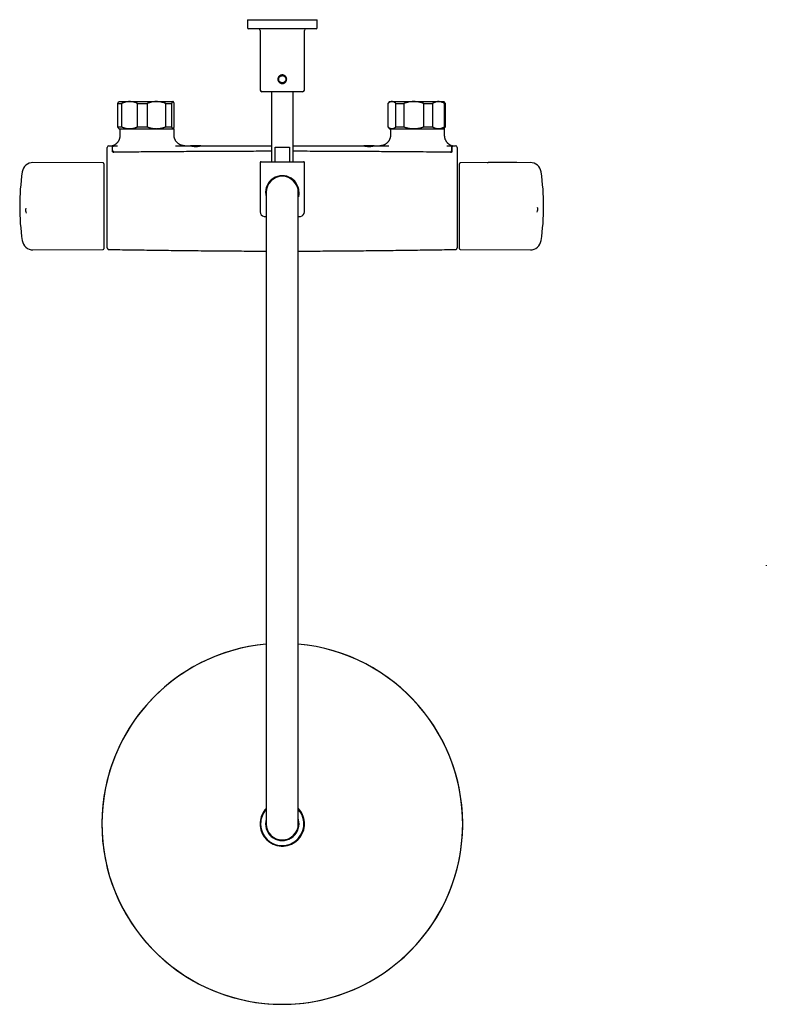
# Model space of a CAD drawing. Header units: millimetres. Extents: x 8 to 1655, y 12 to 2550.
# Tile 2 of 10: x 696 to 1110, y 740 to 1286. Entities that reach past the tile are written whole.
import ezdxf

# ---------------------------------------------------------------- set-up
doc = ezdxf.new("R2010")
doc.units = ezdxf.units.MM

msp = doc.modelspace()

# ---------------------------------------------------------------- linework, layer by layer
at = {"color": 7, "linetype": 'Continuous', "lineweight": 30}
for p, q in [((822.09, 1285.7), (822.09, 1281.2)), ((822.09, 1285.7), (841.34, 1285.7)), ((841.34, 1285.7), (860.59, 1285.7)), ((860.59, 1281.2), (860.59, 1285.7)), ((860.09, 1280.7), (822.59, 1280.7)), ((829.09, 1279.7), (829.09, 1246.7)), ((853.59, 1246.7), (853.59, 1279.7)), ((841.34, 1245.7), (830.09, 1245.7)), ((835.34, 1245.7), (835.34, 1207)), ((852.59, 1245.7), (841.34, 1245.7)), ((847.34, 1207), (847.34, 1245.7)), ((750.24, 1239.3), (752.29, 1239.3)), ((750.24, 1226.3), (750.24, 1239.3)), ((750.84, 1240.3), (750.71, 1240.17)), ((750.84, 1240.3), (756.71, 1240.3)), ((752.29, 1239.3), (752.29, 1226.3)), ((756.71, 1240.3), (771.58, 1240.3)), ((761.13, 1239.3), (766.44, 1239.3)), ((761.13, 1226.3), (761.13, 1239.3)), ((766.44, 1239.3), (766.44, 1226.3)), ((771.58, 1240.3), (780.71, 1240.3)), ((776.73, 1226.3), (776.73, 1239.3)), ((776.73, 1239.3), (779.99, 1239.3)), ((779.99, 1239.3), (779.99, 1226.3)), ((780.71, 1240.3), (780.84, 1240.3)), ((780.97, 1240.17), (780.84, 1240.3)), ((781.43, 1226.3), (781.43, 1239.3)), ((900.84, 1240.3), (899.84, 1239.3)), ((899.84, 1239.3), (899.84, 1226.3)), ((899.84, 1239.3), (899.87, 1239.3)), ((899.87, 1239.3), (899.87, 1226.3)), ((900.84, 1240.3), (902.11, 1240.3)), ((902.11, 1240.3), (914.21, 1240.3)), ((904.35, 1239.3), (908.67, 1239.3)), ((904.35, 1226.3), (904.35, 1239.3)), ((908.67, 1239.3), (908.67, 1226.3)), ((914.21, 1240.3), (927.94, 1240.3)), ((919.74, 1226.3), (919.74, 1239.3)), ((919.74, 1239.3), (924.64, 1239.3)), ((924.64, 1239.3), (924.64, 1226.3)), ((927.94, 1240.3), (930.84, 1240.3)), ((931.84, 1239.3), (930.84, 1240.3)), ((931.23, 1226.3), (931.23, 1239.3)), ((931.23, 1239.3), (931.84, 1239.3)), ((931.84, 1226.3), (931.84, 1239.3)), ((750.24, 1226.3), (752.29, 1226.3)), ((750.71, 1225.43), (750.84, 1225.3)), ((750.84, 1225.3), (756.71, 1225.3)), ((751.34, 1225.1), (751.34, 1221.45)), ((756.71, 1225.3), (771.58, 1225.3)), ((761.13, 1226.3), (766.44, 1226.3)), ((771.58, 1225.3), (772.05, 1225.3)), ((772.05, 1225.3), (781.14, 1225.3)), ((776.73, 1226.3), (779.99, 1226.3)), ((780.84, 1225.3), (780.97, 1225.43)), ((781.34, 1221.8), (781.34, 1225.1)), ((899.84, 1226.3), (900.84, 1225.3)), ((899.84, 1226.3), (899.87, 1226.3)), ((900.84, 1225.3), (902.11, 1225.3)), ((901.34, 1225.1), (901.34, 1221.8)), ((902.11, 1225.3), (914.21, 1225.3)), ((904.35, 1226.3), (908.67, 1226.3)), ((914.21, 1225.3), (922.05, 1225.3)), ((919.74, 1226.3), (924.64, 1226.3)), ((922.05, 1225.3), (931.14, 1225.3)), ((930.84, 1225.3), (931.84, 1226.3)), ((931.23, 1226.3), (931.84, 1226.3)), ((931.34, 1221.45), (931.34, 1225.1)), ((745.3, 1215.84), (746.98, 1215.84)), ((747.55, 1213), (747.57, 1212.45)), ((747.57, 1212.45), (747.57, 1212.6)), ((748, 1215.8), (748.02, 1215.8)), ((748.02, 1215.8), (750.08, 1215.8)), ((796.2, 1215.8), (790.49, 1215.8)), ((837.37, 1215), (845.31, 1215)), ((837.37, 1207), (837.37, 1215)), ((845.31, 1215), (845.31, 1207)), ((892.18, 1215.8), (886.48, 1215.8)), ((932.6, 1215.8), (934.66, 1215.8)), ((934.66, 1215.8), (934.68, 1215.8)), ((935.11, 1212.45), (935.13, 1213)), ((935.11, 1212.6), (935.11, 1212.45)), ((935.13, 1213), (935.13, 1213)), ((935.36, 1212.56), (935.37, 1212.61)), ((935.63, 1215.84), (935.63, 1215.82)), ((935.63, 1215.84), (937.3, 1215.84)), ((742, 1206.3), (703.17, 1206.47)), ((829.09, 1206.5), (829.09, 1179.17)), ((829.59, 1207), (853.09, 1207)), ((853.59, 1179.17), (853.59, 1206.5)), ((978.83, 1206.47), (940, 1206.3)), ((970.15, 1206.56), (956.35, 1206.56)), ((742.5, 1205.8), (742.5, 1180.25)), ((939.5, 1180.7), (939.5, 1205.8)), ((837.34, 1198.33), (837.34, 1197.95)), ((845.34, 1197.95), (845.34, 1198.33)), ((832.44, 1190), (832.44, 1160)), ((850.24, 1160), (850.24, 1190)), ((699.12, 1181.17), (699.12, 1181.16)), ((742.5, 1180.25), (742.5, 1158.79)), ((939.5, 1158.79), (939.5, 1180.7)), ((982.87, 1181.67), (982.87, 1181.69)), ((699.4, 1178.48), (699.4, 1178.47)), ((703.17, 1158.13), (742, 1158.29)), ((832.44, 1160), (832.44, 870)), ((850.24, 870), (850.24, 1160)), ((940, 1158.29), (978.83, 1158.13)), ((832.44, 870), (832.44, 840)), ((850.24, 840), (850.24, 870)), ((829.24, 840.66), (829.24, 839.33)), ((853.44, 839.33), (853.44, 840.66)), ((840.98, 827.9), (841.7, 827.9))]:
    msp.add_line(p, q, dxfattribs=at)
at = {"color": 7, "linetype": 'Continuous', "lineweight": 30, "flags": 128}
for points in [[(831.27, 1176.69), (832.28, 1176.57), (832.44, 1176.56)], [(850.24, 1176.56), (850.4, 1176.57), (851.4, 1176.69)], [(1109.62, 983.29), (1109.62, 983.22), (1109.62, 982.94)]]:
    msp.add_lwpolyline(points, dxfattribs=at)
at = {"color": 7, "linetype": 'Continuous', "lineweight": 30}
for centre, radius, start, end in [((822.59, 1281.2), 0.5, 180, 270), ((828.09, 1279.7), 1, 0, 90), ((854.59, 1279.7), 1, 90, 180), ((860.09, 1281.2), 0.5, 270, 0), ((830.09, 1246.7), 1, 180, 270), ((852.59, 1246.7), 1, 270, 0), ((751.54, 1225.1), 0.2, 90, 180), ((781.14, 1225.1), 0.2, 0, 90), ((901.54, 1225.1), 0.2, 90, 180), ((931.14, 1225.1), 0.2, 0, 90), ((745.3, 1214.84), 1, 90, 180), ((937.3, 1214.84), 1, 0, 90), ((703.14, 1200.47), 6, 89.75, 171.5732), ((742, 1205.8), 0.5, 0, 89.75), ((829.59, 1206.5), 0.5, 90, 180), ((853.09, 1206.5), 0.5, 0, 90), ((940, 1205.8), 0.5, 90.25, 180), ((978.86, 1200.47), 6, 8.4268, 90.25), ((825.8, 1182.3), 130, 171.5732, 188.4268), ((856.2, 1182.3), 130, 351.5732, 8.4268), ((841.34, 1190), 9.25, 1.6914, 195.7511), ((841.34, 1190), 8.9, 0, 180), ((841.34, 1190), 9, 16.749, 44.2732), ((703, 1180.2), 4, 166.0883, 205.6116), ((831.59, 1179.17), 2.5, 180, 262.7727), ((851.09, 1179.17), 2.5, 277.2273, 0), ((979, 1180.66), 4, 336.0865, 14.7992), ((703.14, 1164.13), 6, 188.4268, 270.25), ((978.86, 1164.13), 6, 269.75, 351.5732), ((742, 1158.79), 0.5, 270.25, 0), ((940, 1158.79), 0.5, 180, 269.75), ((841.34, 840), 100, 95.1061, 270), ((841.34, 840), 100, 180, 84.8939), ((841.34, 840), 100, 95.1061, 180), ((841.34, 840), 100, 270, 84.8939), ((841.34, 840), 12.31, 136.305, 175.3891), ((841.34, 840), 12, 137.8736, 180), ((841.34, 840), 12, 137.8736, 180), ((841.34, 840), 12, 180, 42.1264), ((841.34, 840), 12.31, 4.6109, 43.695), ((841.34, 840), 12, 352.8808, 42.1264), ((841.34, 840), 12.31, 175.3891, 184.6109), ((841.34, 840), 9.28, 163.6518, 0), ((841.34, 840), 9.08, 168.7297, 0), ((841.34, 840), 9.28, 0, 16.3482), ((841.34, 840), 9.08, 0, 11.2703), ((841.34, 840), 12.31, 355.3891, 4.6109), ((841.34, 840), 12.31, 184.6109, 266.7279), ((841.34, 840), 8.9, 180, 0), ((841.34, 840), 12, 270, 352.8808), ((841.34, 840), 12.31, 273.2721, 355.3891), ((841.34, 840), 12.31, 266.7279, 273.2721)]:
    msp.add_arc(centre, radius, start, end, dxfattribs=at)
for centre, major_axis, start_param, end_param in [((828.84, 840.66), (-0.358, -0.179), 2.678052, 3.634684), ((853.84, 840.66), (0.358, -0.179), 2.648502, 3.605134), ((828.84, 839.33), (-0.358, 0.179), 2.648502, 3.605134), ((853.84, 839.33), (0.358, 0.179), 2.678052, 3.634684), ((840.98, 827.5), (0.179, -0.358), 2.678052, 3.693948), ((841.7, 827.5), (-0.179, -0.358), 2.589237, 3.605134)]:
    msp.add_ellipse(centre, major_axis=major_axis, ratio=0.99981, start_param=start_param, end_param=end_param, dxfattribs=at)
for points, knots in [([(843.76, 1252.43), (843.75, 1252.35), (843.73, 1252.19), (843.66, 1251.97), (843.58, 1251.75), (843.45, 1251.51), (843.29, 1251.27), (843.09, 1251.04), (842.85, 1250.83), (842.59, 1250.66), (842.31, 1250.52), (842.01, 1250.41), (841.7, 1250.35), (841.38, 1250.32), (841.07, 1250.34), (840.76, 1250.39), (840.45, 1250.48), (840.17, 1250.61), (839.9, 1250.78), (839.65, 1250.98), (839.45, 1251.18), (839.3, 1251.39), (839.18, 1251.59), (839.07, 1251.81), (838.99, 1252.03), (838.94, 1252.26), (838.9, 1252.49), (838.89, 1252.73), (838.91, 1252.97), (838.95, 1253.2), (839.01, 1253.43), (839.1, 1253.65), (839.22, 1253.88), (839.38, 1254.12), (839.59, 1254.36), (839.83, 1254.57), (840.09, 1254.74), (840.37, 1254.88), (840.67, 1254.98), (840.98, 1255.05), (841.29, 1255.07), (841.61, 1255.06), (841.92, 1255), (842.22, 1254.91), (842.51, 1254.78), (842.78, 1254.62), (843.02, 1254.42), (843.22, 1254.21), (843.38, 1254), (843.5, 1253.8), (843.6, 1253.59), (843.68, 1253.37), (843.74, 1253.14), (843.77, 1252.9), (843.78, 1252.66), (843.77, 1252.51), (843.76, 1252.43)], [0, 0, 0, 0, 0.015519, 0.031292, 0.046886, 0.062548, 0.083503, 0.104233, 0.125102, 0.145897, 0.166628, 0.18763, 0.208525, 0.229246, 0.250125, 0.270888, 0.291758, 0.312603, 0.333382, 0.354343, 0.375057, 0.39058, 0.406287, 0.421904, 0.437478, 0.453172, 0.468774, 0.484556, 0.500179, 0.515703, 0.531489, 0.547094, 0.562742, 0.583598, 0.604444, 0.625246, 0.64604, 0.666753, 0.687719, 0.708608, 0.729312, 0.750164, 0.77093, 0.791632, 0.812605, 0.833377, 0.854286, 0.875021, 0.890549, 0.906205, 0.921843, 0.9374, 0.953052, 0.968663, 0.984416, 1, 1, 1, 1]), ([(839.35, 1252.92), (839.34, 1252.83), (839.33, 1252.63), (839.36, 1252.39), (839.4, 1252.2), (839.44, 1252.07), (839.48, 1251.94), (839.54, 1251.81), (839.62, 1251.67), (839.72, 1251.51), (839.83, 1251.38), (839.91, 1251.29), (839.96, 1251.24), (840.01, 1251.2), (840.07, 1251.15), (840.12, 1251.11), (840.18, 1251.07), (840.24, 1251.02), (840.31, 1250.98), (840.38, 1250.94), (840.46, 1250.9), (840.55, 1250.86), (840.65, 1250.82), (840.81, 1250.76), (841.03, 1250.71), (841.25, 1250.7), (841.42, 1250.7), (841.53, 1250.71), (841.65, 1250.72), (841.76, 1250.74), (841.92, 1250.78), (842.11, 1250.85), (842.27, 1250.92), (842.37, 1250.98), (842.41, 1251.01), (842.46, 1251.04), (842.52, 1251.09), (842.59, 1251.14), (842.66, 1251.2), (842.72, 1251.25), (842.78, 1251.31), (842.84, 1251.37), (842.89, 1251.43), (842.99, 1251.56), (843.11, 1251.75), (843.23, 1252.02), (843.3, 1252.28), (843.33, 1252.48), (843.34, 1252.62), (843.34, 1252.74), (843.33, 1252.87), (843.31, 1253.03), (843.27, 1253.22), (843.2, 1253.43), (843.12, 1253.6), (843.05, 1253.73), (843, 1253.8), (842.95, 1253.89), (842.88, 1253.97), (842.8, 1254.06), (842.69, 1254.17), (842.55, 1254.29), (842.39, 1254.4), (842.21, 1254.5), (842.03, 1254.58), (841.88, 1254.62), (841.79, 1254.65), (841.71, 1254.66), (841.61, 1254.68), (841.49, 1254.69), (841.34, 1254.7), (841.15, 1254.69), (840.94, 1254.66), (840.75, 1254.61), (840.57, 1254.55), (840.4, 1254.47), (840.2, 1254.35), (840.03, 1254.22), (839.9, 1254.09), (839.81, 1253.99), (839.75, 1253.91), (839.69, 1253.84), (839.64, 1253.76), (839.57, 1253.64), (839.49, 1253.47), (839.42, 1253.27), (839.37, 1253.09), (839.36, 1252.98), (839.35, 1252.92)], [0, 0, 0, 0, 0.0227275, 0.0472889, 0.0576431, 0.0682973, 0.0792531, 0.0905116, 0.1020741, 0.1190245, 0.1359856, 0.141644, 0.1473038, 0.1529648, 0.1586271, 0.1642907, 0.1699557, 0.1755736, 0.1817693, 0.1885435, 0.1958964, 0.2038283, 0.2123396, 0.2214303, 0.2430951, 0.2652964, 0.2743399, 0.2834751, 0.2927038, 0.3020273, 0.3114471, 0.3305787, 0.3500732, 0.3540186, 0.3579789, 0.3619541, 0.3685374, 0.3764201, 0.3829899, 0.3895603, 0.3961313, 0.4027029, 0.409275, 0.4158478, 0.4408506, 0.4640077, 0.4853282, 0.5048244, 0.5121192, 0.519838, 0.5317977, 0.5446781, 0.5584838, 0.5770434, 0.5970587, 0.6040593, 0.6112225, 0.6185485, 0.6278898, 0.6377633, 0.6472125, 0.6648313, 0.6807547, 0.6949823, 0.7131387, 0.7274825, 0.7321537, 0.7370709, 0.7464618, 0.7560735, 0.7659085, 0.782798, 0.8003252, 0.8162031, 0.829487, 0.845032, 0.8628387, 0.8829072, 0.8975489, 0.9063911, 0.9142287, 0.9218011, 0.9291086, 0.936151, 0.9556782, 0.9728267, 0.9875991, 1, 1, 1, 1]), ([(750.24, 1239.3), (750.27, 1239.37), (750.33, 1239.52), (750.41, 1239.71), (750.5, 1239.89), (750.59, 1240.03), (750.66, 1240.12), (750.7, 1240.16), (750.71, 1240.16)], [0, 0, 0, 0, 0.188327, 0.376877, 0.566189, 0.755796, 0.948924, 1, 1, 1, 1]), ([(756.71, 1240.3), (756.66, 1240.3), (756.43, 1240.3), (756.02, 1240.28), (755.49, 1240.22), (754.95, 1240.14), (754.42, 1240.03), (753.88, 1239.88), (753.35, 1239.71), (752.82, 1239.52), (752.47, 1239.37), (752.29, 1239.3)], [0, 0, 0, 0, 0.034085, 0.152699, 0.271315, 0.390844, 0.510376, 0.632431, 0.75449, 0.877243, 1, 1, 1, 1]), ([(761.13, 1239.3), (760.95, 1239.37), (760.6, 1239.52), (760.07, 1239.72), (759.53, 1239.89), (758.98, 1240.03), (758.42, 1240.15), (757.86, 1240.23), (757.28, 1240.29), (756.9, 1240.29), (756.71, 1240.3)], [0, 0, 0, 0, 0.122973, 0.245942, 0.369581, 0.493217, 0.619375, 0.745529, 0.872765, 1, 1, 1, 1]), ([(771.58, 1240.3), (771.53, 1240.3), (771.27, 1240.3), (770.79, 1240.28), (770.17, 1240.22), (769.55, 1240.14), (768.92, 1240.03), (768.3, 1239.89), (767.67, 1239.71), (767.05, 1239.52), (766.64, 1239.37), (766.44, 1239.3)], [0, 0, 0, 0, 0.031426, 0.150353, 0.269282, 0.389133, 0.508986, 0.631385, 0.753788, 0.876892, 1, 1, 1, 1]), ([(776.73, 1239.3), (776.52, 1239.37), (776.11, 1239.52), (775.49, 1239.72), (774.86, 1239.89), (774.23, 1240.03), (773.58, 1240.15), (772.92, 1240.23), (772.25, 1240.29), (771.81, 1240.29), (771.58, 1240.3)], [0, 0, 0, 0, 0.122973, 0.245942, 0.369581, 0.493217, 0.619375, 0.745529, 0.872765, 1, 1, 1, 1]), ([(780.71, 1240.3), (780.7, 1240.3), (780.66, 1240.3), (780.6, 1240.28), (780.51, 1240.22), (780.42, 1240.14), (780.33, 1240.03), (780.25, 1239.88), (780.16, 1239.71), (780.07, 1239.52), (780.01, 1239.37), (779.99, 1239.3)], [0, 0, 0, 0, 0.034085, 0.152699, 0.271315, 0.390844, 0.510376, 0.632431, 0.75449, 0.877243, 1, 1, 1, 1]), ([(781.43, 1239.3), (781.41, 1239.37), (781.35, 1239.52), (781.26, 1239.72), (781.17, 1239.89), (781.08, 1240.03), (780.99, 1240.15), (780.9, 1240.23), (780.8, 1240.29), (780.74, 1240.29), (780.71, 1240.3)], [0, 0, 0, 0, 0.122973, 0.245942, 0.369581, 0.493217, 0.619375, 0.745529, 0.872765, 1, 1, 1, 1]), ([(902.11, 1240.3), (902.08, 1240.3), (901.97, 1240.3), (901.76, 1240.28), (901.49, 1240.22), (901.21, 1240.14), (900.94, 1240.02), (900.67, 1239.88), (900.4, 1239.71), (900.13, 1239.52), (899.95, 1239.37), (899.87, 1239.3)], [0, 0, 0, 0, 0.034085, 0.1527, 0.271316, 0.392046, 0.512882, 0.633735, 0.754489, 0.877243, 1, 1, 1, 1]), ([(904.35, 1239.3), (904.26, 1239.37), (904.09, 1239.52), (903.81, 1239.72), (903.54, 1239.89), (903.26, 1240.03), (902.98, 1240.15), (902.69, 1240.23), (902.4, 1240.29), (902.21, 1240.29), (902.11, 1240.3)], [0, 0, 0, 0, 0.122898, 0.245942, 0.369483, 0.493217, 0.619247, 0.745529, 0.87262, 1, 1, 1, 1]), ([(914.21, 1240.3), (914.14, 1240.3), (913.86, 1240.3), (913.34, 1240.28), (912.67, 1240.22), (912.01, 1240.14), (911.34, 1240.03), (910.66, 1239.88), (909.99, 1239.71), (909.33, 1239.52), (908.89, 1239.37), (908.67, 1239.3)], [0, 0, 0, 0, 0.0340845, 0.152699, 0.2713147, 0.3908442, 0.5103765, 0.6324315, 0.7544901, 0.8772433, 1, 1, 1, 1]), ([(919.74, 1239.3), (919.52, 1239.37), (919.08, 1239.52), (918.41, 1239.72), (917.74, 1239.89), (917.05, 1240.03), (916.35, 1240.15), (915.64, 1240.23), (914.93, 1240.29), (914.45, 1240.29), (914.21, 1240.3)], [0, 0, 0, 0, 0.122973, 0.245942, 0.369581, 0.493217, 0.619375, 0.745529, 0.872765, 1, 1, 1, 1]), ([(927.94, 1240.3), (927.9, 1240.3), (927.73, 1240.3), (927.43, 1240.28), (927.03, 1240.22), (926.63, 1240.14), (926.23, 1240.03), (925.83, 1239.89), (925.43, 1239.71), (925.04, 1239.52), (924.78, 1239.37), (924.64, 1239.3)], [0, 0, 0, 0, 0.031426, 0.150353, 0.269282, 0.389133, 0.508986, 0.631385, 0.753788, 0.876892, 1, 1, 1, 1]), ([(931.23, 1239.3), (931.1, 1239.37), (930.84, 1239.52), (930.44, 1239.72), (930.04, 1239.89), (929.63, 1240.03), (929.21, 1240.15), (928.79, 1240.23), (928.36, 1240.29), (928.08, 1240.29), (927.94, 1240.3)], [0, 0, 0, 0, 0.122973, 0.245942, 0.369581, 0.493217, 0.619375, 0.745529, 0.872765, 1, 1, 1, 1]), ([(750.71, 1225.43), (750.7, 1225.44), (750.66, 1225.47), (750.59, 1225.57), (750.5, 1225.71), (750.41, 1225.88), (750.33, 1226.07), (750.27, 1226.22), (750.24, 1226.3)], [0, 0, 0, 0, 0.066363, 0.2497, 0.436592, 0.62378, 0.811774, 1, 1, 1, 1]), ([(752.29, 1226.3), (752.47, 1226.22), (752.82, 1226.07), (753.35, 1225.88), (753.89, 1225.71), (754.44, 1225.56), (755, 1225.45), (755.57, 1225.36), (756.14, 1225.31), (756.52, 1225.3), (756.71, 1225.3)], [0, 0, 0, 0, 0.122973, 0.245942, 0.369581, 0.493217, 0.619375, 0.745529, 0.872765, 1, 1, 1, 1]), ([(756.71, 1225.3), (756.76, 1225.3), (756.99, 1225.3), (757.4, 1225.32), (757.93, 1225.37), (758.47, 1225.45), (759, 1225.57), (759.54, 1225.71), (760.07, 1225.88), (760.6, 1226.07), (760.95, 1226.22), (761.13, 1226.3)], [0, 0, 0, 0, 0.034085, 0.152699, 0.271315, 0.390844, 0.510376, 0.632431, 0.75449, 0.877243, 1, 1, 1, 1]), ([(766.44, 1226.3), (766.64, 1226.22), (767.03, 1226.08), (767.64, 1225.89), (768.24, 1225.72), (768.86, 1225.58), (769.49, 1225.46), (770.13, 1225.37), (770.77, 1225.32), (771.26, 1225.3), (771.53, 1225.3), (771.58, 1225.3)], [0, 0, 0, 0, 0.119246, 0.238489, 0.358338, 0.478183, 0.600299, 0.722411, 0.845493, 0.968574, 1, 1, 1, 1]), ([(771.58, 1225.3), (771.8, 1225.3), (772.23, 1225.31), (772.87, 1225.36), (773.51, 1225.44), (774.16, 1225.55), (774.81, 1225.69), (775.45, 1225.87), (776.09, 1226.07), (776.52, 1226.22), (776.73, 1226.3)], [0, 0, 0, 0, 0.122618, 0.245238, 0.368878, 0.492521, 0.618996, 0.745475, 0.872735, 1, 1, 1, 1]), ([(779.99, 1226.3), (780.01, 1226.22), (780.07, 1226.07), (780.16, 1225.88), (780.25, 1225.71), (780.34, 1225.56), (780.43, 1225.45), (780.52, 1225.36), (780.62, 1225.31), (780.68, 1225.3), (780.71, 1225.3)], [0, 0, 0, 0, 0.1229729, 0.2459423, 0.3695815, 0.4932168, 0.6193748, 0.7455295, 0.8727654, 1, 1, 1, 1]), ([(780.71, 1225.3), (780.72, 1225.3), (780.76, 1225.3), (780.82, 1225.32), (780.91, 1225.37), (781, 1225.45), (781.09, 1225.57), (781.17, 1225.71), (781.26, 1225.88), (781.35, 1226.07), (781.41, 1226.22), (781.43, 1226.3)], [0, 0, 0, 0, 0.034085, 0.152699, 0.271315, 0.390844, 0.510376, 0.632431, 0.75449, 0.877243, 1, 1, 1, 1]), ([(899.87, 1226.3), (899.95, 1226.22), (900.13, 1226.07), (900.4, 1225.88), (900.68, 1225.71), (900.96, 1225.56), (901.24, 1225.45), (901.53, 1225.36), (901.82, 1225.31), (902.01, 1225.3), (902.11, 1225.3)], [0, 0, 0, 0, 0.122973, 0.245942, 0.369581, 0.493217, 0.619247, 0.745529, 0.87262, 1, 1, 1, 1]), ([(902.11, 1225.3), (902.14, 1225.3), (902.25, 1225.3), (902.46, 1225.32), (902.73, 1225.37), (903, 1225.45), (903.27, 1225.57), (903.54, 1225.71), (903.82, 1225.88), (904.09, 1226.07), (904.26, 1226.22), (904.35, 1226.3)], [0, 0, 0, 0, 0.034085, 0.152582, 0.271315, 0.390737, 0.510377, 0.632337, 0.75449, 0.877169, 1, 1, 1, 1]), ([(908.67, 1226.3), (908.89, 1226.22), (909.33, 1226.07), (910, 1225.88), (910.68, 1225.71), (911.36, 1225.56), (912.06, 1225.45), (912.77, 1225.36), (913.49, 1225.31), (913.97, 1225.3), (914.21, 1225.3)], [0, 0, 0, 0, 0.122973, 0.245942, 0.369581, 0.493217, 0.619375, 0.745529, 0.872765, 1, 1, 1, 1]), ([(914.21, 1225.3), (914.27, 1225.3), (914.56, 1225.3), (915.07, 1225.32), (915.74, 1225.37), (916.41, 1225.45), (917.08, 1225.57), (917.75, 1225.71), (918.42, 1225.88), (919.08, 1226.07), (919.52, 1226.22), (919.74, 1226.3)], [0, 0, 0, 0, 0.034085, 0.152699, 0.271315, 0.390844, 0.510376, 0.632431, 0.75449, 0.877243, 1, 1, 1, 1]), ([(924.64, 1226.3), (924.77, 1226.22), (925.02, 1226.08), (925.41, 1225.89), (925.8, 1225.72), (926.2, 1225.58), (926.6, 1225.46), (927.01, 1225.37), (927.42, 1225.32), (927.73, 1225.3), (927.9, 1225.3), (927.94, 1225.3)], [0, 0, 0, 0, 0.119246, 0.238489, 0.358338, 0.478183, 0.600299, 0.722411, 0.845493, 0.968574, 1, 1, 1, 1]), ([(927.94, 1225.3), (928.07, 1225.3), (928.35, 1225.31), (928.76, 1225.36), (929.17, 1225.44), (929.59, 1225.55), (930, 1225.69), (930.41, 1225.87), (930.82, 1226.07), (931.09, 1226.22), (931.23, 1226.3)], [0, 0, 0, 0, 0.1226185, 0.2452381, 0.3688779, 0.4925208, 0.6189959, 0.7454751, 0.8727355, 1, 1, 1, 1]), ([(751.34, 1221.45), (751.33, 1221.31), (751.33, 1221.02), (751.28, 1220.6), (751.21, 1220.21), (751.13, 1219.86), (751.03, 1219.56), (750.94, 1219.3), (750.85, 1219.09), (750.77, 1218.9), (750.69, 1218.74), (750.61, 1218.59), (750.52, 1218.43), (750.4, 1218.24), (750.25, 1218.01), (750.07, 1217.76), (749.86, 1217.5), (749.62, 1217.24), (749.36, 1217), (749.08, 1216.76), (748.78, 1216.53), (748.44, 1216.32), (748.09, 1216.12), (747.85, 1216.01), (747.73, 1215.95)], [0, 0, 0, 0, 0.0640157, 0.1244869, 0.1810311, 0.2333283, 0.2811196, 0.3173569, 0.3502324, 0.3796762, 0.4056359, 0.42828, 0.4524444, 0.4861551, 0.5250023, 0.5689551, 0.6179475, 0.6718675, 0.7204481, 0.7722024, 0.8269624, 0.8845218, 0.9446357, 1, 1, 1, 1]), ([(787.34, 1215.8), (787.26, 1215.8), (787.11, 1215.8), (786.91, 1215.81), (786.75, 1215.83), (786.61, 1215.84), (786.47, 1215.86), (786.34, 1215.88), (786.13, 1215.92), (785.84, 1215.98), (785.47, 1216.09), (785.1, 1216.22), (784.73, 1216.39), (784.36, 1216.58), (784, 1216.81), (783.7, 1217.02), (783.46, 1217.22), (783.27, 1217.39), (783.09, 1217.56), (782.91, 1217.74), (782.75, 1217.93), (782.58, 1218.13), (782.41, 1218.36), (782.24, 1218.62), (782.07, 1218.92), (781.9, 1219.24), (781.75, 1219.6), (781.61, 1219.99), (781.49, 1220.41), (781.41, 1220.86), (781.35, 1221.32), (781.34, 1221.64), (781.34, 1221.8)], [0, 0, 0, 0, 0.0252818, 0.0464913, 0.0634521, 0.0778106, 0.0920934, 0.1063151, 0.1204697, 0.1596118, 0.2014896, 0.2422488, 0.2855816, 0.3307597, 0.3756545, 0.4200128, 0.447414, 0.4745311, 0.5013385, 0.5278118, 0.5539288, 0.5811213, 0.6113603, 0.6445907, 0.6807186, 0.7196205, 0.7611392, 0.8050822, 0.8512203, 0.8992887, 0.9489902, 1, 1, 1, 1]), ([(901.34, 1221.8), (901.33, 1221.64), (901.33, 1221.32), (901.27, 1220.86), (901.18, 1220.41), (901.07, 1219.99), (900.93, 1219.6), (900.77, 1219.24), (900.61, 1218.92), (900.43, 1218.62), (900.26, 1218.36), (900.09, 1218.13), (899.93, 1217.93), (899.76, 1217.74), (899.59, 1217.56), (899.41, 1217.39), (899.22, 1217.22), (898.97, 1217.02), (898.68, 1216.81), (898.32, 1216.58), (897.95, 1216.39), (897.58, 1216.22), (897.22, 1216.1), (896.89, 1216), (896.58, 1215.92), (896.32, 1215.88), (896.12, 1215.85), (895.97, 1215.83), (895.79, 1215.81), (895.58, 1215.8), (895.42, 1215.8), (895.34, 1215.8)], [0, 0, 0, 0, 0.05101, 0.100711, 0.14878, 0.194918, 0.238861, 0.280379, 0.319281, 0.355409, 0.388639, 0.418878, 0.446071, 0.472188, 0.498661, 0.525468, 0.552585, 0.579987, 0.624345, 0.66924, 0.714418, 0.75775, 0.79851, 0.834242, 0.867794, 0.900789, 0.91647, 0.932221, 0.949772, 0.972411, 1, 1, 1, 1]), ([(934.94, 1215.95), (934.82, 1216.01), (934.57, 1216.12), (934.22, 1216.32), (933.89, 1216.54), (933.6, 1216.76), (933.35, 1216.96), (933.15, 1217.15), (932.99, 1217.32), (932.85, 1217.47), (932.73, 1217.61), (932.62, 1217.74), (932.51, 1217.89), (932.38, 1218.07), (932.23, 1218.29), (932.08, 1218.56), (931.92, 1218.86), (931.77, 1219.2), (931.63, 1219.58), (931.51, 1220), (931.41, 1220.46), (931.35, 1220.95), (931.34, 1221.28), (931.34, 1221.45)], [0, 0, 0, 0, 0.056422, 0.117523, 0.174602, 0.227361, 0.275565, 0.312127, 0.345322, 0.375092, 0.401398, 0.424301, 0.448303, 0.481871, 0.520613, 0.564476, 0.613369, 0.667152, 0.725626, 0.788526, 0.855512, 0.926167, 1, 1, 1, 1]), ([(744.3, 1209.06), (744.3, 1209.23), (744.3, 1209.57), (744.3, 1210.06), (744.3, 1210.53), (744.3, 1211), (744.3, 1211.44), (744.3, 1211.86), (744.3, 1212.25), (744.3, 1212.61), (744.3, 1212.96), (744.3, 1213.27), (744.3, 1213.58), (744.3, 1213.86), (744.3, 1214.11), (744.3, 1214.33), (744.3, 1214.51), (744.3, 1214.66), (744.3, 1214.76), (744.3, 1214.82), (744.3, 1214.83), (744.3, 1214.84)], [0, 0, 0, 0, 0.0526223, 0.1050234, 0.1572664, 0.2094063, 0.2614924, 0.313571, 0.3627098, 0.4119242, 0.4612598, 0.5107578, 0.5601859, 0.6151772, 0.6700516, 0.7248675, 0.7796789, 0.8345386, 0.8895023, 0.9446322, 1, 1, 1, 1]), ([(747.23, 1212.64), (747.23, 1212.73), (747.23, 1212.91), (747.23, 1213.15), (747.23, 1213.36), (747.22, 1213.53), (747.22, 1213.67), (747.22, 1213.79), (747.22, 1213.89), (747.22, 1213.99), (747.21, 1214.16), (747.21, 1214.39), (747.21, 1214.65), (747.2, 1214.88), (747.2, 1215.09), (747.19, 1215.27), (747.19, 1215.4), (747.19, 1215.51), (747.18, 1215.57), (747.18, 1215.6), (747.18, 1215.63), (747.17, 1215.67), (747.15, 1215.72), (747.11, 1215.78), (747.06, 1215.82), (747.01, 1215.83), (746.98, 1215.83)], [0, 0, 0, 0, 0.051733, 0.098052, 0.139016, 0.174664, 0.205024, 0.229723, 0.252345, 0.27523, 0.298381, 0.37008, 0.442464, 0.514859, 0.587249, 0.659643, 0.732031, 0.788387, 0.849215, 0.870501, 0.892526, 0.916073, 0.935072, 0.955431, 0.977168, 1, 1, 1, 1]), ([(747.74, 1212.24), (747.71, 1212.24), (747.66, 1212.24), (747.58, 1212.26), (747.5, 1212.29), (747.43, 1212.32), (747.38, 1212.36), (747.34, 1212.39), (747.29, 1212.45), (747.26, 1212.51), (747.24, 1212.58), (747.23, 1212.62), (747.23, 1212.64)], [0, 0, 0, 0, 0.095165, 0.179691, 0.31802, 0.417112, 0.478653, 0.549826, 0.659629, 0.808257, 0.898296, 1, 1, 1, 1]), ([(747.49, 1215.33), (747.48, 1215.36), (747.48, 1215.41), (747.46, 1215.46), (747.46, 1215.49), (747.45, 1215.51), (747.44, 1215.51), (747.44, 1215.52), (747.43, 1215.52), (747.42, 1215.51), (747.42, 1215.49), (747.4, 1215.45), (747.39, 1215.4), (747.38, 1215.35), (747.38, 1215.32)], [0, 0, 0, 0, 0.10115, 0.204075, 0.308786, 0.358772, 0.409159, 0.459947, 0.510119, 0.557106, 0.663882, 0.773285, 0.885322, 1, 1, 1, 1]), ([(747.73, 1215.95), (747.7, 1215.94), (747.64, 1215.9), (747.57, 1215.84), (747.52, 1215.79), (747.49, 1215.74), (747.47, 1215.7), (747.45, 1215.66), (747.44, 1215.64), (747.44, 1215.62), (747.43, 1215.61), (747.43, 1215.6), (747.42, 1215.58), (747.42, 1215.57), (747.42, 1215.55), (747.41, 1215.53), (747.41, 1215.51), (747.4, 1215.49), (747.4, 1215.46), (747.39, 1215.43), (747.39, 1215.41), (747.39, 1215.4)], [0, 0, 0, 0, 0.074445, 0.144845, 0.21115, 0.27334, 0.332047, 0.38762, 0.440078, 0.468105, 0.496645, 0.528499, 0.563734, 0.602349, 0.644343, 0.689719, 0.743544, 0.801472, 0.863515, 0.929686, 1, 1, 1, 1]), ([(747.57, 1212.45), (747.57, 1212.43), (747.58, 1212.4), (747.61, 1212.37), (747.64, 1212.34), (747.67, 1212.32), (747.71, 1212.3), (747.78, 1212.27), (747.87, 1212.25), (747.97, 1212.24), (748.04, 1212.24), (748.07, 1212.24)], [0, 0, 0, 0, 0.148307, 0.27852, 0.355337, 0.424122, 0.484898, 0.621525, 0.752508, 0.878442, 1, 1, 1, 1]), ([(747.57, 1212.41), (747.58, 1212.39), (747.59, 1212.35), (747.62, 1212.31), (747.67, 1212.27), (747.71, 1212.24), (747.73, 1212.23), (747.73, 1212.23)], [0, 0, 0, 0, 0.222462, 0.461161, 0.713102, 0.974743, 1, 1, 1, 1]), ([(835.34, 1212.75), (833.07, 1212.75), (826.49, 1212.74), (815.59, 1212.71), (802.65, 1212.65), (790.22, 1212.57), (778.31, 1212.49), (767.37, 1212.41), (758.76, 1212.34), (753.78, 1212.29), (751.96, 1212.28), (751.56, 1212.28), (751.27, 1212.27), (751.08, 1212.27), (750.87, 1212.27), (750.62, 1212.27), (750.33, 1212.26), (749.99, 1212.26), (749.62, 1212.26), (749.2, 1212.26), (748.75, 1212.25), (748.26, 1212.25), (747.91, 1212.24), (747.74, 1212.24)], [0, 0, 0, 0, 0.07759, 0.225373, 0.373157, 0.52094, 0.650988, 0.781035, 0.895477, 0.945831, 0.951848, 0.957501, 0.959622, 0.961706, 0.9641, 0.966935, 0.970283, 0.974089, 0.978354, 0.983078, 0.98826, 0.993901, 1, 1, 1, 1]), ([(782.24, 1215.8), (783.77, 1215.8), (786.51, 1215.8), (789.25, 1215.8), (790.46, 1215.8)], [0, 0, 0, 0, 0.560001, 1, 1, 1, 1]), ([(790.46, 1215.8), (790.48, 1215.8), (790.52, 1215.79), (790.59, 1215.78), (790.65, 1215.78), (790.68, 1215.77), (790.71, 1215.77), (790.75, 1215.76), (790.79, 1215.75), (790.84, 1215.74), (790.91, 1215.73), (791.01, 1215.71), (791.13, 1215.69), (791.29, 1215.66), (791.45, 1215.63), (791.6, 1215.61), (791.72, 1215.59), (791.83, 1215.57), (791.95, 1215.56), (792.05, 1215.54), (792.15, 1215.53), (792.25, 1215.52), (792.41, 1215.5), (792.66, 1215.48), (792.98, 1215.47), (793.29, 1215.46), (793.58, 1215.47), (793.78, 1215.47), (793.92, 1215.48), (793.99, 1215.49), (794.07, 1215.49), (794.14, 1215.5), (794.21, 1215.5), (794.3, 1215.51), (794.41, 1215.52), (794.54, 1215.54), (794.68, 1215.56), (794.83, 1215.58), (794.99, 1215.6), (795.16, 1215.63), (795.33, 1215.66), (795.48, 1215.68), (795.59, 1215.7), (795.65, 1215.71), (795.69, 1215.72), (795.73, 1215.73), (795.76, 1215.73), (795.79, 1215.74), (795.87, 1215.75), (795.99, 1215.77), (796.12, 1215.79), (796.18, 1215.8), (796.2, 1215.8)], [0, 0, 0, 0, 0.03286, 0.067371, 0.076689, 0.086123, 0.095672, 0.105339, 0.115121, 0.125022, 0.142632, 0.163945, 0.18896, 0.217679, 0.2501, 0.269739, 0.288232, 0.30558, 0.321781, 0.336837, 0.350749, 0.363515, 0.375138, 0.418409, 0.460039, 0.500067, 0.533798, 0.568511, 0.577771, 0.5871, 0.596499, 0.605969, 0.615508, 0.625119, 0.640986, 0.658846, 0.6787, 0.700547, 0.724389, 0.750226, 0.780658, 0.807832, 0.831748, 0.840254, 0.848256, 0.855756, 0.862753, 0.869247, 0.875239, 0.919331, 0.960904, 1, 1, 1, 1]), ([(796.2, 1215.8), (800.42, 1215.8), (808.84, 1215.8), (821.48, 1215.8), (830.31, 1215.8), (834.93, 1215.8), (835.34, 1215.8)], [0, 0, 0, 0, 0.322926, 0.645852, 0.96878, 1, 1, 1, 1]), ([(847.34, 1215.8), (851.56, 1215.8), (860.19, 1215.8), (873.23, 1215.8), (882.06, 1215.8), (886.47, 1215.8)], [0, 0, 0, 0, 0.323382, 0.661691, 1, 1, 1, 1]), ([(934.87, 1212.24), (934.71, 1212.24), (934.4, 1212.25), (933.95, 1212.25), (933.55, 1212.25), (933.18, 1212.26), (932.86, 1212.26), (932.57, 1212.26), (932.27, 1212.26), (931.92, 1212.27), (931.51, 1212.27), (930.87, 1212.28), (929.99, 1212.28), (927.91, 1212.3), (923.82, 1212.34), (915.85, 1212.4), (905.42, 1212.48), (893.57, 1212.57), (881.45, 1212.64), (868.61, 1212.7), (857, 1212.74), (849.91, 1212.75), (847.34, 1212.75)], [0, 0, 0, 0, 0.005559, 0.010656, 0.01529, 0.019461, 0.023169, 0.026415, 0.029197, 0.033736, 0.038345, 0.043034, 0.055818, 0.068618, 0.114329, 0.195957, 0.341722, 0.471869, 0.602018, 0.756957, 0.911896, 1, 1, 1, 1]), ([(886.47, 1215.8), (886.49, 1215.8), (886.54, 1215.79), (886.62, 1215.78), (886.67, 1215.78), (886.71, 1215.77), (886.74, 1215.77), (886.78, 1215.76), (886.82, 1215.75), (886.87, 1215.74), (886.94, 1215.73), (887.05, 1215.71), (887.18, 1215.69), (887.34, 1215.66), (887.5, 1215.63), (887.65, 1215.61), (887.77, 1215.59), (887.89, 1215.57), (888, 1215.56), (888.11, 1215.54), (888.21, 1215.53), (888.3, 1215.52), (888.47, 1215.5), (888.72, 1215.48), (889.05, 1215.47), (889.35, 1215.46), (889.64, 1215.47), (889.84, 1215.47), (889.98, 1215.48), (890.05, 1215.49), (890.13, 1215.49), (890.2, 1215.5), (890.27, 1215.5), (890.36, 1215.51), (890.47, 1215.52), (890.59, 1215.54), (890.74, 1215.56), (890.88, 1215.58), (891.04, 1215.6), (891.21, 1215.63), (891.38, 1215.66), (891.52, 1215.68), (891.63, 1215.7), (891.69, 1215.71), (891.73, 1215.72), (891.76, 1215.73), (891.79, 1215.73), (891.82, 1215.74), (891.9, 1215.75), (892.02, 1215.77), (892.14, 1215.79), (892.19, 1215.8), (892.22, 1215.8)], [0, 0, 0, 0, 0.03286, 0.067371, 0.076689, 0.086123, 0.095672, 0.105339, 0.115121, 0.125022, 0.142632, 0.163945, 0.18896, 0.217679, 0.2501, 0.269739, 0.288233, 0.30558, 0.321782, 0.336838, 0.350749, 0.363515, 0.375138, 0.418409, 0.460039, 0.500067, 0.533798, 0.568511, 0.577771, 0.5871, 0.596499, 0.605969, 0.615508, 0.625119, 0.640987, 0.658847, 0.6787, 0.700547, 0.724389, 0.750226, 0.780658, 0.807832, 0.831749, 0.840254, 0.848257, 0.855756, 0.862753, 0.869247, 0.875239, 0.919331, 0.960904, 1, 1, 1, 1]), ([(892.22, 1215.8), (893.75, 1215.8), (896.49, 1215.8), (899.23, 1215.8), (900.44, 1215.8)], [0, 0, 0, 0, 0.56, 1, 1, 1, 1]), ([(934.61, 1212.24), (934.64, 1212.24), (934.71, 1212.24), (934.8, 1212.25), (934.88, 1212.27), (934.94, 1212.29), (935, 1212.32), (935.06, 1212.35), (935.1, 1212.4), (935.1, 1212.43), (935.11, 1212.45)], [0, 0, 0, 0, 0.121269, 0.247009, 0.377889, 0.445543, 0.514702, 0.720919, 0.851412, 1, 1, 1, 1]), ([(935.37, 1212.64), (935.37, 1212.62), (935.37, 1212.58), (935.35, 1212.51), (935.32, 1212.45), (935.27, 1212.4), (935.24, 1212.37), (935.21, 1212.35), (935.18, 1212.33), (935.14, 1212.3), (935.09, 1212.28), (935.03, 1212.26), (934.96, 1212.25), (934.9, 1212.24), (934.87, 1212.24)], [0, 0, 0, 0, 0.101438, 0.190546, 0.335529, 0.439351, 0.502234, 0.533451, 0.584291, 0.655872, 0.723437, 0.803116, 0.895164, 1, 1, 1, 1]), ([(935.29, 1215.4), (935.29, 1215.41), (935.28, 1215.44), (935.28, 1215.47), (935.27, 1215.49), (935.27, 1215.52), (935.26, 1215.54), (935.26, 1215.56), (935.25, 1215.58), (935.25, 1215.59), (935.24, 1215.61), (935.24, 1215.62), (935.23, 1215.64), (935.22, 1215.66), (935.21, 1215.7), (935.18, 1215.74), (935.15, 1215.79), (935.1, 1215.84), (935.04, 1215.9), (934.97, 1215.94), (934.94, 1215.95)], [0, 0, 0, 0, 0.074445, 0.144234, 0.209385, 0.269912, 0.325824, 0.377131, 0.421291, 0.46136, 0.497338, 0.529237, 0.560019, 0.612481, 0.668049, 0.726743, 0.788914, 0.855199, 0.925578, 1, 1, 1, 1]), ([(934.98, 1212.25), (934.98, 1212.25), (935.01, 1212.27), (935.04, 1212.3), (935.09, 1212.35), (935.1, 1212.39), (935.1, 1212.41)], [0, 0, 0, 0, 0.05124, 0.369063, 0.687045, 1, 1, 1, 1]), ([(935.3, 1215.32), (935.29, 1215.35), (935.28, 1215.39), (935.27, 1215.45), (935.26, 1215.48), (935.26, 1215.5), (935.25, 1215.51), (935.25, 1215.51), (935.24, 1215.52), (935.23, 1215.52), (935.22, 1215.5), (935.21, 1215.47), (935.2, 1215.41), (935.19, 1215.36), (935.19, 1215.33)], [0, 0, 0, 0, 0.109032, 0.215679, 0.319948, 0.36828, 0.416085, 0.463364, 0.511142, 0.562153, 0.674573, 0.785013, 0.893484, 1, 1, 1, 1]), ([(935.34, 1212.5), (935.34, 1212.51), (935.34, 1212.65), (935.34, 1212.91), (935.34, 1213.28), (935.34, 1213.62), (935.34, 1213.93), (935.34, 1214.21), (935.34, 1214.46), (935.34, 1214.68), (935.34, 1214.87), (935.33, 1215.02), (935.33, 1215.14), (935.33, 1215.23), (935.33, 1215.28), (935.32, 1215.29), (935.32, 1215.29)], [0, 0, 0, 0, 0.003713, 0.080661, 0.157796, 0.235182, 0.312454, 0.389492, 0.466372, 0.543163, 0.619926, 0.696722, 0.772238, 0.847909, 0.923803, 1, 1, 1, 1]), ([(935.63, 1215.83), (935.61, 1215.83), (935.59, 1215.83), (935.55, 1215.82), (935.52, 1215.8), (935.49, 1215.78), (935.46, 1215.74), (935.45, 1215.71), (935.44, 1215.69), (935.44, 1215.67), (935.43, 1215.64), (935.42, 1215.58), (935.42, 1215.52), (935.42, 1215.44), (935.42, 1215.33), (935.41, 1215.16), (935.41, 1214.98), (935.4, 1214.8), (935.4, 1214.62), (935.4, 1214.43), (935.4, 1214.27), (935.39, 1214.15), (935.39, 1214.06), (935.39, 1213.95), (935.39, 1213.81), (935.39, 1213.64), (935.38, 1213.45), (935.38, 1213.21), (935.38, 1212.94), (935.38, 1212.74), (935.37, 1212.64)], [0, 0, 0, 0, 0.005574, 0.01124, 0.017044, 0.023078, 0.036317, 0.052384, 0.071395, 0.090411, 0.108781, 0.162389, 0.205123, 0.245373, 0.31838, 0.38959, 0.460742, 0.51411, 0.567472, 0.620066, 0.669287, 0.690178, 0.71085, 0.735939, 0.766587, 0.802816, 0.843862, 0.890363, 0.942381, 1, 1, 1, 1]), ([(935.37, 1212.61), (935.37, 1212.76), (935.38, 1213.06), (935.38, 1213.47), (935.39, 1213.85), (935.39, 1214.19), (935.4, 1214.5), (935.4, 1214.78), (935.41, 1215.01), (935.41, 1215.21), (935.41, 1215.36), (935.42, 1215.48), (935.42, 1215.57), (935.42, 1215.63), (935.43, 1215.63), (935.43, 1215.64)], [0, 0, 0, 0, 0.080881, 0.161336, 0.241474, 0.321384, 0.401136, 0.48079, 0.5604, 0.633382, 0.70641, 0.779527, 0.852787, 0.926252, 1, 1, 1, 1]), ([(938.3, 1214.84), (938.3, 1214.83), (938.3, 1214.83), (938.3, 1214.77), (938.3, 1214.67), (938.3, 1214.54), (938.3, 1214.38), (938.3, 1214.19), (938.3, 1213.96), (938.3, 1213.72), (938.3, 1213.44), (938.3, 1213.14), (938.3, 1212.8), (938.3, 1212.42), (938.3, 1212), (938.3, 1211.56), (938.3, 1211.09), (938.3, 1210.61), (938.3, 1210.11), (938.3, 1209.59), (938.3, 1209.24), (938.3, 1209.06)], [0, 0, 0, 0, 0.052622, 0.105023, 0.157266, 0.209406, 0.261491, 0.31357, 0.362708, 0.411923, 0.461259, 0.510758, 0.560187, 0.615179, 0.670053, 0.724869, 0.77968, 0.834539, 0.889503, 0.944632, 1, 1, 1, 1]), ([(744.3, 1159.32), (744.3, 1159.32), (744.3, 1159.32), (744.3, 1159.34), (744.3, 1159.4), (744.3, 1159.51), (744.3, 1159.66), (744.3, 1159.85), (744.3, 1160.08), (744.3, 1160.35), (744.3, 1160.65), (744.3, 1161), (744.3, 1161.38), (744.3, 1161.81), (744.3, 1162.27), (744.3, 1162.77), (744.3, 1163.31), (744.3, 1163.88), (744.3, 1164.48), (744.3, 1165.12), (744.3, 1165.79), (744.3, 1166.49), (744.3, 1167.22), (744.3, 1167.98), (744.3, 1168.75), (744.3, 1169.55), (744.3, 1170.36), (744.3, 1171.21), (744.3, 1172.07), (744.3, 1172.97), (744.3, 1173.88), (744.3, 1174.8), (744.3, 1175.74), (744.3, 1176.69), (744.3, 1177.63), (744.3, 1178.55), (744.3, 1179.46), (744.3, 1180.37), (744.3, 1181.28), (744.3, 1182.2), (744.3, 1183.18), (744.3, 1184.22), (744.3, 1185.31), (744.3, 1186.4), (744.3, 1188), (744.3, 1190.09), (744.3, 1192.68), (744.3, 1195.33), (744.3, 1198.04), (744.3, 1200.8), (744.3, 1203.56), (744.3, 1206.31), (744.3, 1208.15), (744.3, 1209.06)], [0, 0, 0, 0, 0.000519, 0.016143, 0.031762, 0.047379, 0.062996, 0.078614, 0.093955, 0.109296, 0.124638, 0.139979, 0.155631, 0.171282, 0.18693, 0.202575, 0.218218, 0.233861, 0.249504, 0.265115, 0.280726, 0.296339, 0.311955, 0.327575, 0.342919, 0.358266, 0.373613, 0.388961, 0.40462, 0.420276, 0.435928, 0.451576, 0.467219, 0.48286, 0.498499, 0.513044, 0.527564, 0.542082, 0.556621, 0.571206, 0.585858, 0.603191, 0.620548, 0.63789, 0.655227, 0.696489, 0.737734, 0.77897, 0.823148, 0.867331, 0.911528, 0.955749, 1, 1, 1, 1]), ([(938.3, 1209.06), (938.3, 1208.09), (938.3, 1206.15), (938.3, 1203.22), (938.3, 1200.3), (938.3, 1197.37), (938.3, 1194.43), (938.3, 1191.82), (938.3, 1189.54), (938.3, 1187.6), (938.3, 1185.65), (938.3, 1184.06), (938.3, 1182.82), (938.3, 1181.95), (938.3, 1181.08), (938.3, 1180.22), (938.3, 1179.36), (938.3, 1178.5), (938.3, 1177.61), (938.3, 1176.69), (938.3, 1175.74), (938.3, 1174.81), (938.3, 1173.88), (938.3, 1172.98), (938.3, 1172.1), (938.3, 1171.24), (938.3, 1170.41), (938.3, 1169.58), (938.3, 1168.78), (938.3, 1167.99), (938.3, 1167.23), (938.3, 1166.5), (938.3, 1165.8), (938.3, 1165.12), (938.3, 1164.48), (938.3, 1163.88), (938.3, 1163.31), (938.3, 1162.78), (938.3, 1162.28), (938.3, 1161.82), (938.3, 1161.4), (938.3, 1161.02), (938.3, 1160.67), (938.3, 1160.36), (938.3, 1160.09), (938.3, 1159.86), (938.3, 1159.66), (938.3, 1159.51), (938.3, 1159.4), (938.3, 1159.34), (938.3, 1159.33), (938.3, 1159.32)], [0, 0, 0, 0, 0.046981, 0.093927, 0.140849, 0.187757, 0.234661, 0.281571, 0.31254, 0.34352, 0.374513, 0.405532, 0.419425, 0.433266, 0.447048, 0.460795, 0.474527, 0.488262, 0.502021, 0.517642, 0.533265, 0.54889, 0.56452, 0.580154, 0.595513, 0.610875, 0.626238, 0.641601, 0.657277, 0.672951, 0.688621, 0.704288, 0.719951, 0.735613, 0.751273, 0.766899, 0.782524, 0.798149, 0.813776, 0.829406, 0.84476, 0.860115, 0.875472, 0.890829, 0.9065, 0.922169, 0.937838, 0.953506, 0.969173, 0.984843, 1, 1, 1, 1]), ([(956.35, 1206.56), (956.26, 1206.56), (956.08, 1206.56), (955.83, 1206.54), (955.59, 1206.51), (955.36, 1206.48), (955.13, 1206.43), (954.95, 1206.39), (954.86, 1206.37), (954.84, 1206.36)], [0, 0, 0, 0, 0.177007, 0.342191, 0.495594, 0.637199, 0.807567, 0.956774, 1, 1, 1, 1]), ([(971.37, 1206.44), (971.29, 1206.45), (971.15, 1206.48), (970.92, 1206.51), (970.68, 1206.54), (970.42, 1206.56), (970.24, 1206.56), (970.15, 1206.56)], [0, 0, 0, 0, 0.197054, 0.374454, 0.567207, 0.775584, 1, 1, 1, 1]), ([(832.44, 1188.67), (832.44, 1188.67), (832.36, 1189.05), (832.33, 1189.82), (832.36, 1190.96), (832.56, 1192.08), (832.89, 1193.18), (833.36, 1194.22), (833.96, 1195.19), (834.67, 1196.08), (835.49, 1196.87), (836.38, 1197.54), (837.03, 1197.89), (837.34, 1198.05)], [0, 0, 0, 0, 0.0018702, 0.1023797, 0.2028895, 0.3033997, 0.4039102, 0.504421, 0.6049322, 0.7053965, 0.8058592, 0.9063201, 1, 1, 1, 1]), ([(845.34, 1198.04), (845.6, 1197.91), (846.2, 1197.6), (846.87, 1197.13), (847.25, 1196.76), (847.36, 1196.66)], [0, 0, 0, 0, 0.358455, 0.821073, 1, 1, 1, 1]), ([(845.34, 1197.99), (845.55, 1197.89), (845.97, 1197.68), (846.59, 1197.29), (847.2, 1196.83), (847.59, 1196.46), (847.78, 1196.28)], [0, 0, 0, 0, 0.2305564, 0.4734927, 0.7299556, 1, 1, 1, 1]), ([(849.96, 1192.59), (849.83, 1192.9), (849.66, 1193.36), (849.4, 1193.78), (849.32, 1193.91)], [0, 0, 0, 0, 0.676833, 1, 1, 1, 1]), ([(849.96, 1192.59), (850.05, 1192.22), (850.25, 1191.49), (850.35, 1190.35), (850.35, 1189.44), (850.26, 1188.92), (850.24, 1188.78)], [0, 0, 0, 0, 0.295243, 0.590487, 0.885732, 1, 1, 1, 1]), ([(850.58, 1190.27), (850.59, 1190.12), (850.59, 1189.8), (850.57, 1189.37), (850.53, 1188.97), (850.48, 1188.6), (850.41, 1188.18), (850.33, 1187.8), (850.26, 1187.56), (850.24, 1187.49)], [0, 0, 0, 0, 0.16356, 0.328092, 0.458844, 0.589714, 0.720485, 0.920004, 1, 1, 1, 1]), ([(744.31, 1159.32), (744.31, 1159.29), (744.31, 1159.23), (744.32, 1159.13), (744.34, 1159.05), (744.37, 1158.97), (744.41, 1158.87), (744.47, 1158.77), (744.54, 1158.67), (744.63, 1158.58), (744.73, 1158.5), (744.86, 1158.42), (744.99, 1158.37), (745.13, 1158.33), (745.24, 1158.33), (745.29, 1158.32)], [0, 0, 0, 0, 0.061474, 0.1272396, 0.1796751, 0.2200484, 0.3002005, 0.3834328, 0.4466529, 0.5275339, 0.6256032, 0.7095338, 0.8010593, 0.8985513, 1, 1, 1, 1]), ([(745.29, 1158.32), (749.29, 1158.27), (757.29, 1158.16), (769.29, 1157.99), (781.3, 1157.84), (793.3, 1157.71), (805.3, 1157.59), (817.3, 1157.51), (826.35, 1157.46), (831.39, 1157.45), (832.44, 1157.45)], [0, 0, 0, 0, 0.137723, 0.275445, 0.413166, 0.550885, 0.688601, 0.826314, 0.964026, 1, 1, 1, 1]), ([(850.24, 1157.45), (851.26, 1157.45), (856.28, 1157.46), (865.31, 1157.51), (877.31, 1157.59), (889.31, 1157.71), (901.31, 1157.84), (913.31, 1157.99), (925.32, 1158.16), (933.32, 1158.27), (937.32, 1158.32)], [0, 0, 0, 0, 0.035233, 0.17305, 0.31087, 0.448692, 0.586516, 0.724343, 0.862171, 1, 1, 1, 1]), ([(937.32, 1158.32), (937.37, 1158.33), (937.46, 1158.33), (937.59, 1158.36), (937.71, 1158.4), (937.82, 1158.46), (937.91, 1158.52), (937.99, 1158.6), (938.06, 1158.67), (938.12, 1158.75), (938.18, 1158.83), (938.22, 1158.91), (938.25, 1159.01), (938.28, 1159.11), (938.3, 1159.21), (938.3, 1159.29), (938.3, 1159.32)], [0, 0, 0, 0, 0.091997, 0.178887, 0.25896, 0.330871, 0.412414, 0.478135, 0.541042, 0.603739, 0.66593, 0.72983, 0.787981, 0.855725, 0.932003, 1, 1, 1, 1])]:
    msp.add_open_spline(points, degree=3, knots=knots, dxfattribs=at)

doc.saveas('drawing.dxf')
